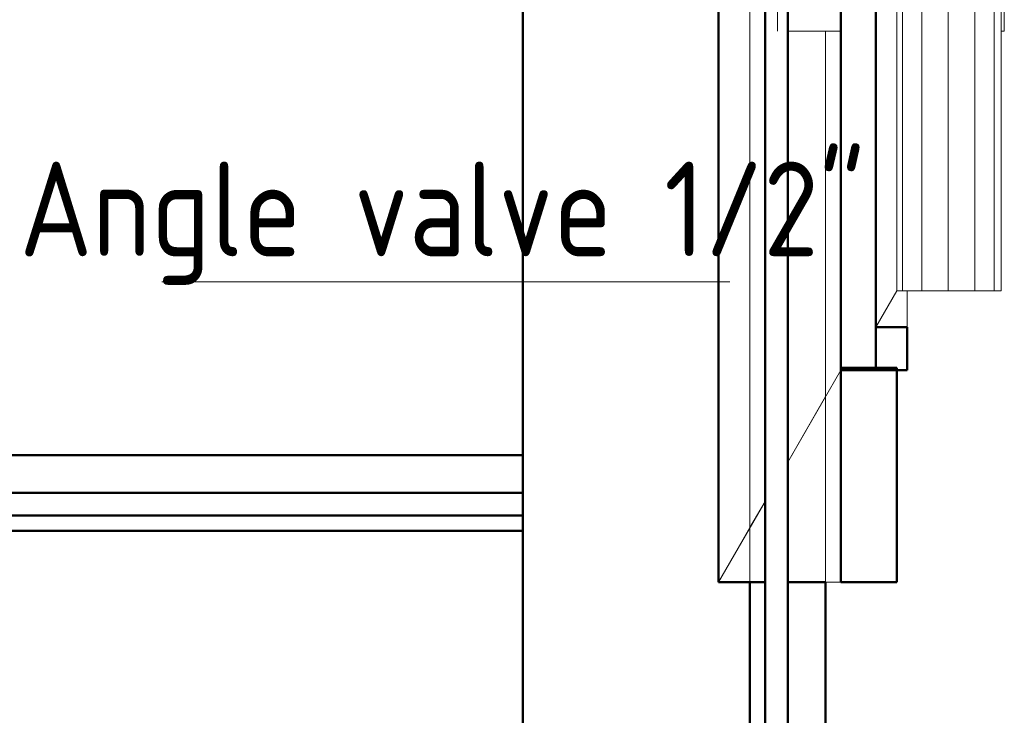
# Model space of a CAD drawing. Header units: millimetres. Extents: x 26623 to 48924, y 4737 to 39091.
# Tile 90 of 91: x 39639 to 40939, y 37564 to 38483. Entities that reach past the tile are written whole.
import ezdxf

# ---------------------------------------------------------------- set-up
doc = ezdxf.new("R2010")
doc.units = ezdxf.units.MM
for name, color, linetype, lineweight in [('A-PART-____-MCUT', 2, 'Continuous', 50), ('A-PART-____-OTLN', 2, 'Continuous', 20), ('A-ROOF-____-MCUT', 132, 'Continuous', 50), ('A-ROOF-____-OTLN', 132, 'Continuous', 20), ('A-WALL-____-MCUT', 113, 'Continuous', 50), ('A-WALL-____-OTLN', 113, 'Continuous', 20), ('P-PIPE-____-IDEN', 2, 'Continuous', 20), ('Q-SPCQ-____-OTLN', 91, 'Continuous', 20)]:
    doc.layers.add(name, color=color, linetype=linetype, lineweight=lineweight)
doc.styles.add('GOST Common', font='GOST_Common.ttf', dxfattribs={"width": 0.9, "height": 125})

# ---------------------------------------------------------------- blocks, each defined once
blk = doc.blocks.new('Family - V line-612021-В_Этаж 03_Водопровод')
at = {"layer": 'A-ROOF-____-MCUT', "color": 9}
for p, q in [((2486.2, 5365.2), (2486.2, 4299.2)), ((2532.4, 4299.2), (2532.4, 5365.2)), ((2486.2, 4299.2), (2532.4, 4299.2))]:
    blk.add_line(p, q, dxfattribs=at)
at = {"layer": 'A-ROOF-____-OTLN', "color": 253}
blk.add_line((2560.4, 5365.2), (2560.4, 4404), dxfattribs=at)
blk = doc.blocks.new('Family - RT - 006-612023-В_Этаж 03_Водопровод')
blk.add_blockref('Family - V line-612021-В_Этаж 03_Водопровод', (0, 0))
blk = doc.blocks.new('Family - V line-612029-В_Этаж 03_Водопровод')
at = {"layer": 'A-ROOF-____-MCUT', "color": 9}
for p, q in [((6915.8, 4373), (6915.8, 4316.4)), ((6957.4, 4373), (6915.8, 4373)), ((6957.4, 4316.4), (6957.4, 4373)), ((6915.8, 4316.4), (6957.4, 4316.4))]:
    blk.add_line(p, q, dxfattribs=at)
at = {"layer": 'A-ROOF-____-OTLN', "color": 253}
for p, q in [((6915.8, 4373), (6943.7, 4421.2)), ((6943.7, 4421.2), (6957.4, 4421.2)), ((6957.4, 4373), (6957.4, 4421.2))]:
    blk.add_line(p, q, dxfattribs=at)
blk = doc.blocks.new('Family - RT - 006-612030-В_Этаж 03_Водопровод')
blk.add_blockref('Family - V line-612029-В_Этаж 03_Водопровод', (0, 0))
blk = doc.blocks.new('Family - V line-612035-В_Этаж 03_Водопровод')
at = {"layer": 'A-ROOF-____-MCUT', "color": 9}
for p, q in [((6858.9, 4319.3), (6858.9, 4036.4)), ((6933.1, 4319.3), (6858.9, 4319.3)), ((6933.1, 4036.4), (6933.1, 4319.3)), ((6858.9, 4036.4), (6933.1, 4036.4))]:
    blk.add_line(p, q, dxfattribs=at)
blk = doc.blocks.new('Family - RT - 006-612036-В_Этаж 03_Водопровод')
blk.add_blockref('Family - V line-612035-В_Этаж 03_Водопровод', (0, 0))
blk = doc.blocks.new('Family - V line-612041-В_Этаж 03_Водопровод')
at = {"layer": 'A-ROOF-____-OTLN', "color": 253}
for p, q in [((2486.2, 4723.3), (2486.2, 5314.7)), ((2386.1, 4725.9), (2386.1, 5267)), ((2416.1, 4491.5), (2416.1, 5267)), ((2324.6, 5049.6), (2324.6, 4128)), ((2386.1, 4019.2), (2386.1, 4725.9)), ((2486.2, 4723.3), (2486.2, 4019.2)), ((2416.1, 4491.5), (2416.1, 4019.2)), ((2486.2, 4299.2), (2416.1, 4177.8)), ((2486.2, 4299.2), (2416.1, 4177.8)), ((2324.6, 4122.2), (2324.6, 4128)), ((2324.6, 4019.2), (2386.1, 4125.8)), ((2386.1, 4125.8), (2324.6, 4019.2)), ((2324.6, 4019.2), (2324.6, 4122.2)), ((2324.6, 4019.2), (2386.1, 4019.2)), ((2416.1, 4019.2), (2486.2, 4019.2))]:
    blk.add_line(p, q, dxfattribs=at)
blk = doc.blocks.new('Family - RT - 006-612042-В_Этаж 03_Водопровод')
blk.add_blockref('Family - V line-612041-В_Этаж 03_Водопровод', (0, 0))
blk = doc.blocks.new('Прямая форма - V line-612289-В_Этаж 03_Водопровод')
at = {"layer": 'Q-SPCQ-____-OTLN', "color": 253}
for p, q in [((-570.3, 225.7), (-600.3, 225.7)), ((-301.8, 225.7), (-331.8, 225.7)), ((-600.3, 141.9), (-600.3, 212)), ((-570.3, 212), (-570.3, 141.9)), ((-331.8, 141.9), (-331.8, 212)), ((-301.8, 212), (-301.8, 141.9)), ((0, 67.7), (0, 60.6)), ((0, -70), (0, 67.7)), ((0, 67.7), (0, 60.6)), ((-943.4, 60.6), (0, 60.6)), ((-943.4, -70), (-943.4, 54.2)), ((-943.4, 54.2), (-943.4, 35)), ((-943.4, 35), (-943.4, 54.2)), ((-197.6, 56.4), (-197.6, 52.7)), ((-193.7, 56.4), (-197.6, 56.4)), ((-197.6, 56.4), (-197.6, 52.7)), ((-193.7, 56.4), (-197.6, 56.4)), ((-197.6, 56.4), (-193.7, 56.4)), ((-197.6, 56.4), (-193.7, 56.4)), ((-197.6, 52.7), (-193.7, 52.7)), ((-197.6, 52.7), (-197.6, 43.7)), ((-193.7, 52.7), (-197.6, 52.7)), ((-197.6, 52.7), (-193.7, 52.7)), ((-197.6, 52.7), (-197.6, 43.7)), ((-193.7, 52.7), (-197.6, 52.7)), ((-193.7, 52.7), (-193.7, 56.4)), ((-193.7, 52.7), (-193.7, 56.4)), ((-193.7, 43.7), (-193.7, 52.7)), ((-193.7, 43.7), (-193.7, 52.7)), ((0, 60.6), (0, 35)), ((0, 60.6), (0, 35)), ((-221.6, 41), (-236.7, 25.9)), ((-236.7, 25.9), (-221.6, 41)), ((-229, 35), (-222.1, 41.9)), ((-222.1, 41.9), (-229, 35)), ((-225.6, 47.8), (-222.2, 49.8)), ((-222.2, 49.8), (-225.6, 47.8)), ((-225.6, 47.8), (-223.7, 44.6)), ((-220.3, 46.6), (-223.7, 44.6)), ((-223.7, 44.6), (-220.3, 46.6)), ((-223.7, 44.6), (-219.2, 36.9)), ((-220.3, 46.6), (-222.2, 49.8)), ((-215.8, 38.8), (-220.3, 46.6)), ((-218.7, 43.8), (-197.6, 49.5)), ((-197.6, 49.5), (-218.7, 43.8)), ((-197.6, 48.5), (-218.2, 43)), ((-218.2, 43), (-197.6, 48.5)), ((-197.6, 43.7), (-197.6, 30.4)), ((-193.7, 43.7), (-197.6, 43.7)), ((-197.6, 43.7), (-193.7, 43.7)), ((-197.6, 43.7), (-197.6, 30.4)), ((-193.7, 43.7), (-197.6, 43.7)), ((-197.6, 43.7), (-193.7, 43.7)), ((-193.7, 49.5), (-172.6, 43.8)), ((-172.6, 43.8), (-193.7, 49.5)), ((-173.1, 43), (-193.7, 48.5)), ((-193.7, 48.5), (-173.1, 43)), ((-193.7, 30.4), (-193.7, 43.7)), ((-193.7, 30.4), (-193.7, 43.7)), ((-171, 46.6), (-175.5, 38.8)), ((-172.1, 36.9), (-167.6, 44.6)), ((-169.2, 49.8), (-171, 46.6)), ((-171, 46.6), (-167.6, 44.6)), ((-167.6, 44.6), (-171, 46.6)), ((-154.7, 25.9), (-169.7, 41)), ((-169.7, 41), (-154.7, 25.9)), ((-165.8, 47.8), (-169.2, 49.8)), ((-169.2, 49.8), (-165.8, 47.8)), ((-169.2, 41.9), (-162.4, 35)), ((-162.4, 35), (-169.2, 41.9)), ((-167.6, 44.6), (-165.8, 47.8)), ((-943.4, 35), (-943.4, 0)), ((-943.4, 0), (-943.4, 35)), ((-943.4, 35), (-229, 35)), ((-245.5, 26.5), (-243.5, 29.9)), ((-243.5, 29.9), (-245.5, 26.5)), ((-245.5, 26.5), (-242.3, 24.6)), ((-240.3, 28), (-243.5, 29.9)), ((-240.3, 28), (-242.3, 24.6)), ((-242.3, 24.6), (-240.3, 28)), ((-232.6, 23.6), (-240.3, 28)), ((-237.5, 26.4), (-229, 35)), ((-229, 35), (-237.5, 26.4)), ((-219.2, 36.9), (-215.8, 38.8)), ((-215.8, 38.8), (-219.2, 36.9)), ((-219.2, 36.9), (-212.6, 25.3)), ((-209.2, 27.3), (-215.8, 38.8)), ((-209.2, 27.3), (-212.6, 25.3)), ((-212.6, 25.3), (-209.2, 27.3)), ((-201.1, 13.2), (-209.2, 27.3)), ((-197.6, 30.4), (-193.7, 30.4)), ((-197.6, 30.4), (-197.6, 14.2)), ((-193.7, 30.4), (-197.6, 30.4)), ((-197.6, 30.4), (-197.6, 14.2)), ((-193.7, 30.4), (-197.6, 30.4)), ((-197.6, 30.4), (-193.7, 30.4)), ((-193.7, 14.2), (-193.7, 30.4)), ((-193.7, 14.2), (-193.7, 30.4)), ((-182.2, 27.3), (-190.3, 13.2)), ((-175.5, 38.8), (-182.2, 27.3)), ((-178.8, 25.3), (-182.2, 27.3)), ((-182.2, 27.3), (-178.8, 25.3)), ((-178.8, 25.3), (-172.1, 36.9)), ((-175.5, 38.8), (-172.1, 36.9)), ((-172.1, 36.9), (-175.5, 38.8)), ((-162.4, 35), (-153.8, 26.4)), ((0, 35), (-162.4, 35)), ((-153.8, 26.4), (-162.4, 35)), ((-151, 28), (-158.8, 23.6)), ((-147.8, 29.9), (-151, 28)), ((-151, 28), (-149.1, 24.6)), ((-149.1, 24.6), (-151, 28)), ((-149.1, 24.6), (-145.9, 26.5)), ((-147.8, 29.9), (-145.9, 26.5)), ((-145.9, 26.5), (-147.8, 29.9)), ((0, 35), (0, 0)), ((0, 35), (0, 0)), ((-245.2, 2), (-239.5, 23)), ((-239.5, 23), (-245.2, 2)), ((-238.6, 22.5), (-244.2, 2)), ((-244.2, 2), (-238.6, 22.5)), ((-242.3, 24.6), (-234.5, 20.2)), ((-234.5, 20.2), (-232.6, 23.6)), ((-232.6, 23.6), (-234.5, 20.2)), ((-234.5, 20.2), (-223, 13.5)), ((-221, 16.9), (-232.6, 23.6)), ((-223, 13.5), (-221, 16.9)), ((-221, 16.9), (-223, 13.5)), ((-223, 13.5), (-208.9, 5.4)), ((-207, 8.8), (-221, 16.9)), ((-212.6, 25.3), (-204.5, 11.3)), ((-204.4, 11.1), (-201, 13.1)), ((-203, 12.7), (-195.7, 14.7)), ((-197.6, 14), (-193.7, 14)), ((-197.6, 14), (-193.7, 14)), ((-195.7, 14.7), (-188.3, 12.7)), ((-190.4, 13.1), (-187, 11.1)), ((-186.9, 11.3), (-178.8, 25.3)), ((-170.3, 16.9), (-184.4, 8.8)), ((-182.4, 5.4), (-168.4, 13.5)), ((-158.8, 23.6), (-170.3, 16.9)), ((-170.3, 16.9), (-168.4, 13.5)), ((-168.4, 13.5), (-170.3, 16.9)), ((-168.4, 13.5), (-156.8, 20.2)), ((-156.8, 20.2), (-158.8, 23.6)), ((-158.8, 23.6), (-156.8, 20.2)), ((-156.8, 20.2), (-149.1, 24.6)), ((-147.2, 2), (-152.7, 22.5)), ((-152.7, 22.5), (-147.2, 2)), ((-151.8, 23), (-146.2, 2)), ((-146.2, 2), (-151.8, 23)), ((-943.4, 0), (-943.4, -35)), ((-252.1, 0), (-943.4, 0)), ((-248.4, 2), (-252.1, 2)), ((-252.1, 2), (-252.1, -2)), ((-252.1, -2), (-252.1, 2)), ((-248.4, -2), (-248.4, 2)), ((-239.4, 2), (-248.4, 2)), ((-248.4, 2), (-248.4, -2)), ((-226.1, 2), (-239.4, 2)), ((-239.4, 2), (-239.4, -2)), ((-239.4, -2), (-239.4, 2)), ((-209.8, 2), (-226.1, 2)), ((-226.1, 2), (-226.1, -2)), ((-226.1, -2), (-226.1, 2)), ((-210.4, 0), (-208.4, 7.3)), ((-208.4, -7.3), (-210.4, 0)), ((-209.7, -2), (-209.7, 2)), ((-208.8, 5.3), (-206.8, 8.7)), ((-208.4, 7.3), (-203, 12.7)), ((-188.3, 12.7), (-183, 7.3)), ((-184.5, 8.7), (-182.6, 5.3)), ((-183, 7.3), (-181, 0)), ((-181, 0), (-183, -7.3)), ((-181.7, 2), (-181.7, -2)), ((-165.3, 2), (-181.5, 2)), ((-165.3, -2), (-165.3, 2)), ((-152, 2), (-165.3, 2)), ((-165.3, 2), (-165.3, -2)), ((-143, 2), (-152, 2)), ((-152, 2), (-152, -2)), ((-152, -2), (-152, 2)), ((-143, -2), (-143, 2)), ((-139.3, 2), (-143, 2)), ((-143, 2), (-143, -2)), ((-139.3, 2), (-139.3, -2)), ((-139.3, -2), (-139.3, 2)), ((0, 0), (-139.3, 0)), ((0, 0), (0, -35)), ((-943.4, -35), (-943.4, 0)), ((-252.1, -2), (-248.4, -2)), ((-248.4, -2), (-239.4, -2)), ((-239.5, -23), (-245.2, -2)), ((-245.2, -2), (-239.5, -23)), ((-244.2, -2), (-238.6, -22.5)), ((-238.6, -22.5), (-244.2, -2)), ((-239.4, -2), (-226.1, -2)), ((-226.1, -2), (-209.8, -2)), ((-208.9, -5.4), (-223, -13.5)), ((-221, -16.9), (-207, -8.8)), ((-204.5, -11.3), (-212.6, -25.3)), ((-206.8, -8.7), (-208.8, -5.3)), ((-203, -12.7), (-208.4, -7.3)), ((-201, -13.1), (-204.4, -11.1)), ((-195.7, -14.7), (-203, -12.7)), ((-188.3, -12.7), (-195.7, -14.7)), ((-187, -11.1), (-190.4, -13.1)), ((-183, -7.3), (-188.3, -12.7)), ((-178.8, -25.3), (-186.9, -11.3)), ((-182.6, -5.3), (-184.5, -8.7)), ((-184.4, -8.8), (-170.3, -16.9)), ((-168.4, -13.5), (-182.4, -5.4)), ((-181.5, -2), (-165.3, -2)), ((-165.3, -2), (-152, -2)), ((-152.7, -22.5), (-147.2, -2)), ((-147.2, -2), (-152.7, -22.5)), ((-152, -2), (-143, -2)), ((-146.2, -2), (-151.8, -23)), ((-151.8, -23), (-146.2, -2)), ((-143, -2), (-139.3, -2)), ((0, 0), (0, -35)), ((-242.3, -24.6), (-245.5, -26.5)), ((-234.5, -20.2), (-242.3, -24.6)), ((-240.3, -28), (-242.3, -24.6)), ((-242.3, -24.6), (-240.3, -28)), ((-240.3, -28), (-232.6, -23.6)), ((-236.7, -25.9), (-221.6, -41)), ((-221.6, -41), (-236.7, -25.9)), ((-223, -13.5), (-234.5, -20.2)), ((-232.6, -23.6), (-234.5, -20.2)), ((-234.5, -20.2), (-232.6, -23.6)), ((-232.6, -23.6), (-221, -16.9)), ((-223, -13.5), (-221, -16.9)), ((-221, -16.9), (-223, -13.5)), ((-212.6, -25.3), (-219.2, -36.9)), ((-209.2, -27.3), (-212.6, -25.3)), ((-212.6, -25.3), (-209.2, -27.3)), ((-209.2, -27.3), (-201.1, -13.2)), ((-193.7, -14), (-197.6, -14)), ((-197.6, -14.2), (-197.6, -30.4)), ((-193.7, -30.4), (-193.7, -14.2)), ((-190.3, -13.2), (-182.2, -27.3)), ((-178.8, -25.3), (-182.2, -27.3)), ((-182.2, -27.3), (-178.8, -25.3)), ((-172.1, -36.9), (-178.8, -25.3)), ((-168.4, -13.5), (-170.3, -16.9)), ((-170.3, -16.9), (-168.4, -13.5)), ((-170.3, -16.9), (-158.8, -23.6)), ((-169.7, -41), (-154.7, -25.9)), ((-154.7, -25.9), (-169.7, -41)), ((-156.8, -20.2), (-168.4, -13.5)), ((-158.8, -23.6), (-156.8, -20.2)), ((-156.8, -20.2), (-158.8, -23.6)), ((-158.8, -23.6), (-151, -28)), ((-149.1, -24.6), (-156.8, -20.2)), ((-151, -28), (-149.1, -24.6)), ((-149.1, -24.6), (-151, -28)), ((-145.9, -26.5), (-149.1, -24.6)), ((-943.4, -35), (-943.4, -60.6)), ((-229, -35), (-943.4, -35)), ((-943.4, -60.6), (-943.4, -35)), ((-245.5, -26.5), (-243.5, -29.9)), ((-243.5, -29.9), (-245.5, -26.5)), ((-243.5, -29.9), (-240.3, -28)), ((-229, -35), (-237.5, -26.4)), ((-237.5, -26.4), (-229, -35)), ((-222.1, -41.9), (-229, -35)), ((-229, -35), (-222.1, -41.9)), ((-219.2, -36.9), (-223.7, -44.6)), ((-220.3, -46.6), (-215.8, -38.8)), ((-219.2, -36.9), (-215.8, -38.8)), ((-215.8, -38.8), (-219.2, -36.9)), ((-215.8, -38.8), (-209.2, -27.3)), ((-193.7, -30.4), (-197.6, -30.4)), ((-197.6, -30.4), (-197.6, -43.7)), ((-197.6, -30.4), (-193.7, -30.4)), ((-193.7, -43.7), (-193.7, -30.4)), ((-182.2, -27.3), (-175.5, -38.8)), ((-172.1, -36.9), (-175.5, -38.8)), ((-175.5, -38.8), (-172.1, -36.9)), ((-175.5, -38.8), (-171, -46.6)), ((-167.6, -44.6), (-172.1, -36.9)), ((-162.4, -35), (-169.2, -41.9)), ((-169.2, -41.9), (-162.4, -35)), ((-153.8, -26.4), (-162.4, -35)), ((-162.4, -35), (-153.8, -26.4)), ((-162.4, -35), (0, -35)), ((-151, -28), (-147.8, -29.9)), ((-145.9, -26.5), (-147.8, -29.9)), ((-147.8, -29.9), (-145.9, -26.5)), ((0, -35), (0, -60.6)), ((0, -35), (0, -60.6)), ((-223.7, -44.6), (-225.6, -47.8)), ((-225.6, -47.8), (-222.2, -49.8)), ((-222.2, -49.8), (-225.6, -47.8)), ((-220.3, -46.6), (-223.7, -44.6)), ((-223.7, -44.6), (-220.3, -46.6)), ((-222.2, -49.8), (-220.3, -46.6)), ((-197.6, -49.5), (-218.7, -43.8)), ((-218.7, -43.8), (-197.6, -49.5)), ((-218.2, -43), (-197.6, -48.5)), ((-197.6, -48.5), (-218.2, -43)), ((-197.6, -43.7), (-193.7, -43.7)), ((-193.7, -43.7), (-197.6, -43.7)), ((-197.6, -43.7), (-197.6, -52.7)), ((-193.7, -48.5), (-173.1, -43)), ((-173.1, -43), (-193.7, -48.5)), ((-193.7, -52.7), (-193.7, -43.7)), ((-172.6, -43.8), (-193.7, -49.5)), ((-193.7, -49.5), (-172.6, -43.8)), ((-171, -46.6), (-167.6, -44.6)), ((-167.6, -44.6), (-171, -46.6)), ((-171, -46.6), (-169.2, -49.8)), ((-165.8, -47.8), (-169.2, -49.8)), ((-169.2, -49.8), (-165.8, -47.8)), ((-165.8, -47.8), (-167.6, -44.6)), ((-943.4, -60.6), (-943.4, -70)), ((0, -60.6), (-943.4, -60.6)), ((-943.4, -70), (-943.4, -60.6)), ((-193.7, -52.7), (-197.6, -52.7)), ((-197.6, -52.7), (-197.6, -56.4)), ((-197.6, -52.7), (-193.7, -52.7)), ((-197.6, -56.4), (-193.7, -56.4)), ((-193.7, -56.4), (-197.6, -56.4)), ((-193.7, -56.4), (-193.7, -52.7)), ((0, -60.6), (0, -70)), ((0, -60.6), (0, -70)), ((0, -70), (-943.4, -70)), ((-600.3, -70), (-600.3, -74)), ((-600.3, -74), (-570.3, -74)), ((-570.3, -74), (-570.3, -70)), ((-331.8, -70), (-331.8, -74)), ((-331.8, -74), (-301.8, -74)), ((-301.8, -74), (-301.8, -70))]:
    blk.add_line(p, q, dxfattribs=at)
blk = doc.blocks.new('Прямая форма - FU - 047-612290-В_Этаж 03_Водопровод')
blk.add_blockref('Прямая форма - V line-612289-В_Этаж 03_Водопровод', (0, 0))
blk = doc.blocks.new('Прямая форма - Insulation - Thermal Break-612303-В_Этаж 03_Водопровод')
at = {"layer": 'A-WALL-____-MCUT', "color": 9}
for p, q in [((4080, -50), (2035.1, -50)), ((4080, -80), (4080, -50)), ((2035.1, -80), (4080, -80))]:
    blk.add_line(p, q, dxfattribs=at)
blk = doc.blocks.new('Прямая форма - Concrete - Structural-612304-В_Этаж 03_Водопровод')
at = {"layer": 'A-WALL-____-MCUT', "color": 9}
for p, q in [((4080, -80), (2035.1, -80)), ((4080, -100), (4080, -80)), ((2035.1, -100), (4080, -100))]:
    blk.add_line(p, q, dxfattribs=at)
blk = doc.blocks.new('Прямая форма - Masonry Block - Structural-612305-В_Этаж 03_Водопровод')
at = {"layer": 'A-WALL-____-MCUT', "color": 9}
for p, q in [((4080, -100), (2035.1, -100)), ((4080, -400), (4080, -100))]:
    blk.add_line(p, q, dxfattribs=at)
blk = doc.blocks.new('Прямая форма - Gypsum Plasterboard - Waterproof-612306-В_Этаж 03_Водопровод')
at = {"layer": 'A-WALL-____-MCUT', "color": 9}
for p, q in [((4080, 0), (2035.1, 0)), ((4080, -50), (4080, 0)), ((2035.1, -50), (4080, -50))]:
    blk.add_line(p, q, dxfattribs=at)
blk = doc.blocks.new('Прямая форма - SW - 004-612307-В_Этаж 03_Водопровод')
for name in ['Прямая форма - Gypsum Plasterboard - Waterproof-612306-В_Этаж 03_Водопровод', 'Прямая форма - Insulation - Thermal Break-612303-В_Этаж 03_Водопровод', 'Прямая форма - Concrete - Structural-612304-В_Этаж 03_Водопровод', 'Прямая форма - Masonry Block - Structural-612305-В_Этаж 03_Водопровод']:
    blk.add_blockref(name, (0, 0))
blk = doc.blocks.new('Family - Insulation - Thermal Break-612311-В_Этаж 03_Водопровод')
at = {"layer": 'A-PART-____-MCUT', "color": 9}
for p, q in [((4080, -50), (2035.1, -50)), ((4080, -80), (4080, -50)), ((2035.1, -80), (4080, -80))]:
    blk.add_line(p, q, dxfattribs=at)
blk = doc.blocks.new('Family - Concrete - Structural-612313-В_Этаж 03_Водопровод')
at = {"layer": 'A-PART-____-MCUT', "color": 9}
for p, q in [((4080, -80), (2035.1, -80)), ((4080, -100), (4080, -80)), ((2035.1, -100), (4080, -100))]:
    blk.add_line(p, q, dxfattribs=at)
blk = doc.blocks.new('Family - Masonry Block - Structural-612315-В_Этаж 03_Водопровод')
at = {"layer": 'A-PART-____-MCUT', "color": 9}
for p, q in [((4080, -100), (2035.1, -100)), ((4080, -400), (4080, -100))]:
    blk.add_line(p, q, dxfattribs=at)
blk = doc.blocks.new('Family - Gypsum Plasterboard - Waterproof-612317-В_Этаж 03_Водопровод')
at = {"layer": 'A-PART-____-MCUT', "color": 9}
for p, q in [((4080, 0), (2035.1, 0)), ((4080, -50), (4080, 0)), ((2035.1, -50), (4080, -50))]:
    blk.add_line(p, q, dxfattribs=at)
blk = doc.blocks.new('Прямая форма - Gypsum Plasterboard - Waterproof-612638-В_Этаж 03_Водопровод')
at = {"layer": 'A-WALL-____-MCUT', "color": 9}
for p, q in [((1247.8, 0), (1247.8, -50)), ((3820, 0), (1247.8, 0)), ((1247.8, -50), (3820, -50))]:
    blk.add_line(p, q, dxfattribs=at)
at = {"layer": 'A-WALL-____-OTLN', "color": 253}
for p, q in [((519.9, 0), (1002.6, 0)), ((1247.8, 0), (1002.6, 0)), ((1002.6, 0), (1089.2, -50))]:
    blk.add_line(p, q, dxfattribs=at)
blk = doc.blocks.new('Прямая форма - Masonry Block - Structural-612639-В_Этаж 03_Водопровод')
at = {"layer": 'A-WALL-____-MCUT', "color": 9}
for p, q in [((1247.8, -100), (1247.8, -141.6)), ((3820, -100), (1247.8, -100)), ((1247.8, -141.6), (0, -141.6)), ((0, -400), (2341.5, -400))]:
    blk.add_line(p, q, dxfattribs=at)
at = {"layer": 'A-WALL-____-OTLN', "color": 253}
for p, q in [((0, -100), (1175.8, -100)), ((1247.8, -100), (1175.8, -100)), ((1175.8, -100), (1247.8, -141.6))]:
    blk.add_line(p, q, dxfattribs=at)
blk = doc.blocks.new('Прямая форма - Concrete - Structural-612640-В_Этаж 03_Водопровод')
at = {"layer": 'A-WALL-____-MCUT', "color": 9}
for p, q in [((1247.8, -80), (1247.8, -100)), ((4120, -80), (1247.8, -80)), ((1247.8, -100), (4120, -100))]:
    blk.add_line(p, q, dxfattribs=at)
at = {"layer": 'A-WALL-____-OTLN', "color": 253}
for p, q in [((1141.2, -80), (1175.8, -100)), ((1175.8, -100), (0, -100)), ((1175.8, -100), (1247.8, -100))]:
    blk.add_line(p, q, dxfattribs=at)
blk = doc.blocks.new('Прямая форма - Insulation - Thermal Break-612641-В_Этаж 03_Водопровод')
at = {"layer": 'A-WALL-____-MCUT', "color": 9}
for p, q in [((4120, -50), (0, -50)), ((0, -80), (4120, -80))]:
    blk.add_line(p, q, dxfattribs=at)
blk = doc.blocks.new('Прямая форма - SW - 004-612642-В_Этаж 03_Водопровод')
for name in ['Прямая форма - Gypsum Plasterboard - Waterproof-612638-В_Этаж 03_Водопровод', 'Прямая форма - Insulation - Thermal Break-612641-В_Этаж 03_Водопровод', 'Прямая форма - Concrete - Structural-612640-В_Этаж 03_Водопровод', 'Прямая форма - Masonry Block - Structural-612639-В_Этаж 03_Водопровод']:
    blk.add_blockref(name, (0, 0))
blk = doc.blocks.new('Family - Gypsum Plasterboard - Waterproof-612646-В_Этаж 03_Водопровод')
at = {"layer": 'A-PART-____-MCUT', "color": 9}
for p, q in [((1247.8, 0), (1247.8, -50)), ((3820, 0), (1247.8, 0)), ((1247.8, -50), (3820, -50))]:
    blk.add_line(p, q, dxfattribs=at)
at = {"layer": 'A-PART-____-OTLN', "color": 253}
for p, q in [((519.9, 0), (1002.6, 0)), ((1247.8, 0), (1002.6, 0)), ((1002.6, 0), (1089.2, -50))]:
    blk.add_line(p, q, dxfattribs=at)
blk = doc.blocks.new('Family - Masonry Block - Structural-612650-В_Этаж 03_Водопровод')
at = {"layer": 'A-PART-____-MCUT', "color": 9}
for p, q in [((1247.8, -100), (1247.8, -141.6)), ((3820, -100), (1247.8, -100)), ((1247.8, -141.6), (0, -141.6)), ((0, -400), (2341.5, -400))]:
    blk.add_line(p, q, dxfattribs=at)
at = {"layer": 'A-PART-____-OTLN', "color": 253}
for p, q in [((0, -100), (1175.8, -100)), ((1247.8, -100), (1175.8, -100)), ((1175.8, -100), (1247.8, -141.6))]:
    blk.add_line(p, q, dxfattribs=at)
blk = doc.blocks.new('Family - Concrete - Structural-612652-В_Этаж 03_Водопровод')
at = {"layer": 'A-PART-____-MCUT', "color": 9}
for p, q in [((1247.8, -80), (1247.8, -100)), ((4120, -80), (1247.8, -80)), ((1247.8, -100), (4120, -100))]:
    blk.add_line(p, q, dxfattribs=at)
at = {"layer": 'A-PART-____-OTLN', "color": 253}
for p, q in [((1141.2, -80), (1175.8, -100)), ((1175.8, -100), (0, -100)), ((1175.8, -100), (1247.8, -100))]:
    blk.add_line(p, q, dxfattribs=at)
blk = doc.blocks.new('Family - Insulation - Thermal Break-612654-В_Этаж 03_Водопровод')
at = {"layer": 'A-PART-____-MCUT', "color": 9}
for p, q in [((4120, -50), (0, -50)), ((0, -80), (4120, -80))]:
    blk.add_line(p, q, dxfattribs=at)
blk = doc.blocks.new('Прямая форма - V line-613392-В_Этаж 03_Водопровод')
at = {"layer": 'Q-SPCQ-____-OTLN', "color": 253}
for p, q in [((-570.3, 225.7), (-600.3, 225.7)), ((-301.8, 225.7), (-331.8, 225.7)), ((-600.3, 141.9), (-600.3, 212)), ((-570.3, 212), (-570.3, 141.9)), ((-331.8, 141.9), (-331.8, 212)), ((-301.8, 212), (-301.8, 141.9)), ((0, -70), (0, 67.7)), ((0, 67.7), (0, 60.6)), ((0, 67.7), (0, 60.6)), ((-943.4, 60.6), (0, 60.6)), ((-943.4, 35), (-943.4, 54.2)), ((-943.4, -70), (-943.4, 54.2)), ((-943.4, 54.2), (-943.4, 35)), ((-197.6, 56.4), (-193.7, 56.4)), ((-197.6, 56.4), (-197.6, 52.7)), ((-193.7, 56.4), (-197.6, 56.4)), ((-197.6, 56.4), (-197.6, 52.7)), ((-193.7, 56.4), (-197.6, 56.4)), ((-197.6, 56.4), (-193.7, 56.4)), ((-197.6, 52.7), (-197.6, 43.7)), ((-193.7, 52.7), (-197.6, 52.7)), ((-197.6, 52.7), (-193.7, 52.7)), ((-197.6, 52.7), (-197.6, 43.7)), ((-193.7, 52.7), (-197.6, 52.7)), ((-197.6, 52.7), (-193.7, 52.7)), ((-193.7, 52.7), (-193.7, 56.4)), ((-193.7, 52.7), (-193.7, 56.4)), ((-193.7, 43.7), (-193.7, 52.7)), ((-193.7, 43.7), (-193.7, 52.7)), ((0, 60.6), (0, 35)), ((0, 60.6), (0, 35)), ((-221.6, 41), (-236.7, 25.9)), ((-236.7, 25.9), (-221.6, 41)), ((-222.1, 41.9), (-229, 35)), ((-229, 35), (-222.1, 41.9)), ((-222.2, 49.8), (-225.6, 47.8)), ((-225.6, 47.8), (-222.2, 49.8)), ((-225.6, 47.8), (-223.7, 44.6)), ((-223.7, 44.6), (-220.3, 46.6)), ((-220.3, 46.6), (-223.7, 44.6)), ((-223.7, 44.6), (-219.2, 36.9)), ((-220.3, 46.6), (-222.2, 49.8)), ((-215.8, 38.8), (-220.3, 46.6)), ((-197.6, 49.5), (-218.7, 43.8)), ((-218.7, 43.8), (-197.6, 49.5)), ((-197.6, 48.5), (-218.2, 43)), ((-218.2, 43), (-197.6, 48.5)), ((-197.6, 43.7), (-193.7, 43.7)), ((-197.6, 43.7), (-193.7, 43.7)), ((-197.6, 43.7), (-197.6, 30.4)), ((-193.7, 43.7), (-197.6, 43.7)), ((-197.6, 43.7), (-197.6, 30.4)), ((-193.7, 43.7), (-197.6, 43.7)), ((-172.6, 43.8), (-193.7, 49.5)), ((-193.7, 49.5), (-172.6, 43.8)), ((-173.1, 43), (-193.7, 48.5)), ((-193.7, 48.5), (-173.1, 43)), ((-193.7, 30.4), (-193.7, 43.7)), ((-193.7, 30.4), (-193.7, 43.7)), ((-171, 46.6), (-175.5, 38.8)), ((-172.1, 36.9), (-167.6, 44.6)), ((-169.2, 49.8), (-171, 46.6)), ((-167.6, 44.6), (-171, 46.6)), ((-171, 46.6), (-167.6, 44.6)), ((-154.7, 25.9), (-169.7, 41)), ((-169.7, 41), (-154.7, 25.9)), ((-169.2, 49.8), (-165.8, 47.8)), ((-165.8, 47.8), (-169.2, 49.8)), ((-162.4, 35), (-169.2, 41.9)), ((-169.2, 41.9), (-162.4, 35)), ((-167.6, 44.6), (-165.8, 47.8)), ((-943.4, 0), (-943.4, 35)), ((-943.4, 35), (-229, 35)), ((-943.4, 35), (-943.4, 0)), ((-245.5, 26.5), (-243.5, 29.9)), ((-243.5, 29.9), (-245.5, 26.5)), ((-245.5, 26.5), (-242.3, 24.6)), ((-240.3, 28), (-243.5, 29.9)), ((-240.3, 28), (-242.3, 24.6)), ((-242.3, 24.6), (-240.3, 28)), ((-232.6, 23.6), (-240.3, 28)), ((-229, 35), (-237.5, 26.4)), ((-237.5, 26.4), (-229, 35)), ((-215.8, 38.8), (-219.2, 36.9)), ((-219.2, 36.9), (-215.8, 38.8)), ((-219.2, 36.9), (-212.6, 25.3)), ((-209.2, 27.3), (-215.8, 38.8)), ((-209.2, 27.3), (-212.6, 25.3)), ((-212.6, 25.3), (-209.2, 27.3)), ((-201.1, 13.2), (-209.2, 27.3)), ((-197.6, 30.4), (-197.6, 14.2)), ((-193.7, 30.4), (-197.6, 30.4)), ((-197.6, 30.4), (-197.6, 14.2)), ((-193.7, 30.4), (-197.6, 30.4)), ((-197.6, 30.4), (-193.7, 30.4)), ((-197.6, 30.4), (-193.7, 30.4)), ((-193.7, 14.2), (-193.7, 30.4)), ((-193.7, 14.2), (-193.7, 30.4)), ((-182.2, 27.3), (-190.3, 13.2)), ((-175.5, 38.8), (-182.2, 27.3)), ((-182.2, 27.3), (-178.8, 25.3)), ((-178.8, 25.3), (-182.2, 27.3)), ((-178.8, 25.3), (-172.1, 36.9)), ((-172.1, 36.9), (-175.5, 38.8)), ((-175.5, 38.8), (-172.1, 36.9)), ((0, 35), (-162.4, 35)), ((-153.8, 26.4), (-162.4, 35)), ((-162.4, 35), (-153.8, 26.4)), ((-151, 28), (-158.8, 23.6)), ((-147.8, 29.9), (-151, 28)), ((-149.1, 24.6), (-151, 28)), ((-151, 28), (-149.1, 24.6)), ((-149.1, 24.6), (-145.9, 26.5)), ((-145.9, 26.5), (-147.8, 29.9)), ((-147.8, 29.9), (-145.9, 26.5)), ((0, 35), (0, 0)), ((0, 35), (0, 0)), ((-239.5, 23), (-245.2, 2)), ((-245.2, 2), (-239.5, 23)), ((-238.6, 22.5), (-244.2, 2)), ((-244.2, 2), (-238.6, 22.5)), ((-242.3, 24.6), (-234.5, 20.2)), ((-232.6, 23.6), (-234.5, 20.2)), ((-234.5, 20.2), (-232.6, 23.6)), ((-234.5, 20.2), (-223, 13.5)), ((-221, 16.9), (-232.6, 23.6)), ((-223, 13.5), (-221, 16.9)), ((-221, 16.9), (-223, 13.5)), ((-223, 13.5), (-208.9, 5.4)), ((-207, 8.8), (-221, 16.9)), ((-212.6, 25.3), (-204.5, 11.3)), ((-204.4, 11.1), (-201, 13.1)), ((-203, 12.7), (-195.7, 14.7)), ((-197.6, 14), (-193.7, 14)), ((-197.6, 14), (-193.7, 14)), ((-195.7, 14.7), (-188.3, 12.7)), ((-190.4, 13.1), (-187, 11.1)), ((-186.9, 11.3), (-178.8, 25.3)), ((-170.3, 16.9), (-184.4, 8.8)), ((-182.4, 5.4), (-168.4, 13.5)), ((-158.8, 23.6), (-170.3, 16.9)), ((-168.4, 13.5), (-170.3, 16.9)), ((-170.3, 16.9), (-168.4, 13.5)), ((-168.4, 13.5), (-156.8, 20.2)), ((-158.8, 23.6), (-156.8, 20.2)), ((-156.8, 20.2), (-158.8, 23.6)), ((-156.8, 20.2), (-149.1, 24.6)), ((-147.2, 2), (-152.7, 22.5)), ((-152.7, 22.5), (-147.2, 2)), ((-146.2, 2), (-151.8, 23)), ((-151.8, 23), (-146.2, 2)), ((-252.1, 0), (-943.4, 0)), ((-943.4, 0), (-943.4, -35)), ((-248.4, 2), (-252.1, 2)), ((-252.1, 2), (-252.1, -2)), ((-252.1, -2), (-252.1, 2)), ((-248.4, -2), (-248.4, 2)), ((-239.4, 2), (-248.4, 2)), ((-248.4, 2), (-248.4, -2)), ((-226.1, 2), (-239.4, 2)), ((-239.4, 2), (-239.4, -2)), ((-239.4, -2), (-239.4, 2)), ((-226.1, -2), (-226.1, 2)), ((-209.8, 2), (-226.1, 2)), ((-226.1, 2), (-226.1, -2)), ((-210.4, 0), (-208.4, 7.3)), ((-208.4, -7.3), (-210.4, 0)), ((-209.7, -2), (-209.7, 2)), ((-208.8, 5.3), (-206.8, 8.7)), ((-208.4, 7.3), (-203, 12.7)), ((-188.3, 12.7), (-183, 7.3)), ((-184.5, 8.7), (-182.6, 5.3)), ((-183, 7.3), (-181, 0)), ((-181, 0), (-183, -7.3)), ((-181.7, 2), (-181.7, -2)), ((-165.3, 2), (-181.5, 2)), ((-165.3, -2), (-165.3, 2)), ((-152, 2), (-165.3, 2)), ((-165.3, 2), (-165.3, -2)), ((-143, 2), (-152, 2)), ((-152, 2), (-152, -2)), ((-152, -2), (-152, 2)), ((-139.3, 2), (-143, 2)), ((-143, 2), (-143, -2)), ((-143, -2), (-143, 2)), ((-139.3, 2), (-139.3, -2)), ((-139.3, -2), (-139.3, 2)), ((0, 0), (-139.3, 0)), ((0, 0), (0, -35)), ((-943.4, -35), (-943.4, 0)), ((-252.1, -2), (-248.4, -2)), ((-248.4, -2), (-239.4, -2)), ((-245.2, -2), (-239.5, -23)), ((-239.5, -23), (-245.2, -2)), ((-244.2, -2), (-238.6, -22.5)), ((-238.6, -22.5), (-244.2, -2)), ((-239.4, -2), (-226.1, -2)), ((-226.1, -2), (-209.8, -2)), ((-208.9, -5.4), (-223, -13.5)), ((-221, -16.9), (-207, -8.8)), ((-204.5, -11.3), (-212.6, -25.3)), ((-206.8, -8.7), (-208.8, -5.3)), ((-203, -12.7), (-208.4, -7.3)), ((-201, -13.1), (-204.4, -11.1)), ((-195.7, -14.7), (-203, -12.7)), ((-188.3, -12.7), (-195.7, -14.7)), ((-187, -11.1), (-190.4, -13.1)), ((-183, -7.3), (-188.3, -12.7)), ((-178.8, -25.3), (-186.9, -11.3)), ((-182.6, -5.3), (-184.5, -8.7)), ((-184.4, -8.8), (-170.3, -16.9)), ((-168.4, -13.5), (-182.4, -5.4)), ((-181.5, -2), (-165.3, -2)), ((-165.3, -2), (-152, -2)), ((-152.7, -22.5), (-147.2, -2)), ((-147.2, -2), (-152.7, -22.5)), ((-152, -2), (-143, -2)), ((-151.8, -23), (-146.2, -2)), ((-146.2, -2), (-151.8, -23)), ((-143, -2), (-139.3, -2)), ((0, 0), (0, -35)), ((-242.3, -24.6), (-245.5, -26.5)), ((-234.5, -20.2), (-242.3, -24.6)), ((-240.3, -28), (-242.3, -24.6)), ((-242.3, -24.6), (-240.3, -28)), ((-240.3, -28), (-232.6, -23.6)), ((-236.7, -25.9), (-221.6, -41)), ((-221.6, -41), (-236.7, -25.9)), ((-223, -13.5), (-234.5, -20.2)), ((-232.6, -23.6), (-234.5, -20.2)), ((-234.5, -20.2), (-232.6, -23.6)), ((-232.6, -23.6), (-221, -16.9)), ((-223, -13.5), (-221, -16.9)), ((-221, -16.9), (-223, -13.5)), ((-212.6, -25.3), (-219.2, -36.9)), ((-209.2, -27.3), (-212.6, -25.3)), ((-212.6, -25.3), (-209.2, -27.3)), ((-209.2, -27.3), (-201.1, -13.2)), ((-193.7, -14), (-197.6, -14)), ((-197.6, -14.2), (-197.6, -30.4)), ((-193.7, -30.4), (-193.7, -14.2)), ((-190.3, -13.2), (-182.2, -27.3)), ((-182.2, -27.3), (-178.8, -25.3)), ((-178.8, -25.3), (-182.2, -27.3)), ((-172.1, -36.9), (-178.8, -25.3)), ((-170.3, -16.9), (-168.4, -13.5)), ((-168.4, -13.5), (-170.3, -16.9)), ((-170.3, -16.9), (-158.8, -23.6)), ((-169.7, -41), (-154.7, -25.9)), ((-154.7, -25.9), (-169.7, -41)), ((-156.8, -20.2), (-168.4, -13.5)), ((-158.8, -23.6), (-156.8, -20.2)), ((-156.8, -20.2), (-158.8, -23.6)), ((-158.8, -23.6), (-151, -28)), ((-149.1, -24.6), (-156.8, -20.2)), ((-151, -28), (-149.1, -24.6)), ((-149.1, -24.6), (-151, -28)), ((-145.9, -26.5), (-149.1, -24.6)), ((-229, -35), (-943.4, -35)), ((-943.4, -60.6), (-943.4, -35)), ((-943.4, -35), (-943.4, -60.6)), ((-245.5, -26.5), (-243.5, -29.9)), ((-243.5, -29.9), (-245.5, -26.5)), ((-243.5, -29.9), (-240.3, -28)), ((-237.5, -26.4), (-229, -35)), ((-229, -35), (-237.5, -26.4)), ((-229, -35), (-222.1, -41.9)), ((-222.1, -41.9), (-229, -35)), ((-219.2, -36.9), (-223.7, -44.6)), ((-220.3, -46.6), (-215.8, -38.8)), ((-219.2, -36.9), (-215.8, -38.8)), ((-215.8, -38.8), (-219.2, -36.9)), ((-215.8, -38.8), (-209.2, -27.3)), ((-197.6, -30.4), (-193.7, -30.4)), ((-193.7, -30.4), (-197.6, -30.4)), ((-197.6, -30.4), (-197.6, -43.7)), ((-193.7, -43.7), (-193.7, -30.4)), ((-182.2, -27.3), (-175.5, -38.8)), ((-172.1, -36.9), (-175.5, -38.8)), ((-175.5, -38.8), (-172.1, -36.9)), ((-175.5, -38.8), (-171, -46.6)), ((-167.6, -44.6), (-172.1, -36.9)), ((-169.2, -41.9), (-162.4, -35)), ((-162.4, -35), (-169.2, -41.9)), ((-162.4, -35), (-153.8, -26.4)), ((-153.8, -26.4), (-162.4, -35)), ((-162.4, -35), (0, -35)), ((-151, -28), (-147.8, -29.9)), ((-145.9, -26.5), (-147.8, -29.9)), ((-147.8, -29.9), (-145.9, -26.5)), ((0, -35), (0, -60.6)), ((0, -35), (0, -60.6)), ((-223.7, -44.6), (-225.6, -47.8)), ((-225.6, -47.8), (-222.2, -49.8)), ((-222.2, -49.8), (-225.6, -47.8)), ((-223.7, -44.6), (-220.3, -46.6)), ((-220.3, -46.6), (-223.7, -44.6)), ((-222.2, -49.8), (-220.3, -46.6)), ((-218.7, -43.8), (-197.6, -49.5)), ((-197.6, -49.5), (-218.7, -43.8)), ((-218.2, -43), (-197.6, -48.5)), ((-197.6, -48.5), (-218.2, -43)), ((-193.7, -43.7), (-197.6, -43.7)), ((-197.6, -43.7), (-197.6, -52.7)), ((-197.6, -43.7), (-193.7, -43.7)), ((-193.7, -48.5), (-173.1, -43)), ((-173.1, -43), (-193.7, -48.5)), ((-193.7, -52.7), (-193.7, -43.7)), ((-193.7, -49.5), (-172.6, -43.8)), ((-172.6, -43.8), (-193.7, -49.5)), ((-171, -46.6), (-167.6, -44.6)), ((-167.6, -44.6), (-171, -46.6)), ((-171, -46.6), (-169.2, -49.8)), ((-169.2, -49.8), (-165.8, -47.8)), ((-165.8, -47.8), (-169.2, -49.8)), ((-165.8, -47.8), (-167.6, -44.6)), ((0, -60.6), (-943.4, -60.6)), ((-943.4, -70), (-943.4, -60.6)), ((-943.4, -60.6), (-943.4, -70)), ((-193.7, -52.7), (-197.6, -52.7)), ((-197.6, -52.7), (-197.6, -56.4)), ((-197.6, -52.7), (-193.7, -52.7)), ((-193.7, -56.4), (-197.6, -56.4)), ((-197.6, -56.4), (-193.7, -56.4)), ((-193.7, -56.4), (-193.7, -52.7)), ((0, -60.6), (0, -70)), ((0, -60.6), (0, -70)), ((0, -70), (-943.4, -70)), ((-600.3, -70), (-600.3, -74)), ((-600.3, -74), (-570.3, -74)), ((-570.3, -74), (-570.3, -70)), ((-331.8, -70), (-331.8, -74)), ((-331.8, -74), (-301.8, -74)), ((-301.8, -74), (-301.8, -70))]:
    blk.add_line(p, q, dxfattribs=at)
blk = doc.blocks.new('Прямая форма - FU - 047-613393-В_Этаж 03_Водопровод')
blk.add_blockref('Прямая форма - V line-613392-В_Этаж 03_Водопровод', (0, 0))
blk = doc.blocks.new('V line_ifc_RVT-1-В_Этаж 03_Водопровод')
at = {"layer": 'A-PART-____-OTLN', "color": 253, "lineweight": 20, "rotation": 270}
for name in ['Family - Masonry Block - Structural-612650-В_Этаж 03_Водопровод', 'Family - Concrete - Structural-612652-В_Этаж 03_Водопровод', 'Family - Insulation - Thermal Break-612654-В_Этаж 03_Водопровод', 'Family - Gypsum Plasterboard - Waterproof-612646-В_Этаж 03_Водопровод']:
    blk.add_blockref(name, (40703.2, 38987.6), dxfattribs=at)
at = {"layer": 'A-PART-____-OTLN', "color": 253, "lineweight": 20}
for name in ['Family - Gypsum Plasterboard - Waterproof-612317-В_Этаж 03_Водопровод', 'Family - Insulation - Thermal Break-612311-В_Этаж 03_Водопровод', 'Family - Concrete - Structural-612313-В_Этаж 03_Водопровод', 'Family - Masonry Block - Structural-612315-В_Этаж 03_Водопровод']:
    blk.add_blockref(name, (36223.2, 37907.6), dxfattribs=at)
at = {"layer": 'A-ROOF-____-OTLN', "color": 253, "lineweight": 20}
for name, p in [('Family - RT - 006-612023-В_Этаж 03_Водопровод', (38237.1, 33720.6)), ('Family - RT - 006-612042-В_Этаж 03_Водопровод', (38237.1, 33720.6)), ('Family - RT - 006-612030-В_Этаж 03_Водопровод', (33853.7, 33703.4)), ('Family - RT - 006-612036-В_Этаж 03_Водопровод', (33864.4, 33703.4))]:
    blk.add_blockref(name, p, dxfattribs=at)
at = {"layer": 'A-WALL-____-OTLN', "color": 253, "lineweight": 20, "rotation": 270}
blk.add_blockref('Прямая форма - SW - 004-612642-В_Этаж 03_Водопровод', (40703.2, 38987.6), dxfattribs=at)
at = {"layer": 'A-WALL-____-OTLN', "color": 253, "lineweight": 20}
blk.add_blockref('Прямая форма - SW - 004-612307-В_Этаж 03_Водопровод', (36223.2, 37907.6), dxfattribs=at)
at = {"layer": 'Q-SPCQ-____-OTLN', "color": 253, "lineweight": 20, "rotation": 90.0008375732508}
for name in ['Прямая форма - FU - 047-612290-В_Этаж 03_Водопровод', 'Прямая форма - FU - 047-613393-В_Этаж 03_Водопровод']:
    blk.add_blockref(name, (40865.2, 39068), dxfattribs=at)
blk = doc.blocks.new('ADSK_M_Арматура трубопроводов - ADSK_Наименование_Диаметр условный_15-1637255-В_Этаж 03_Водопровод')
at = {"layer": 'P-PIPE-____-IDEN'}
blk.add_line((-7.5, 0), (7.5, 0), dxfattribs=at)

msp = doc.modelspace()

# ---------------------------------------------------------------- block references
at = {"lineweight": 9}
msp.add_blockref('V line_ifc_RVT-1-В_Этаж 03_Водопровод', (0, 0), dxfattribs=at)
at = {"layer": 'P-PIPE-____-IDEN', "xscale": 49.99999999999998, "yscale": 49.99999999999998, "zscale": 49.99999999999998}
msp.add_blockref('ADSK_M_Арматура трубопроводов - ADSK_Наименование_Диаметр условный_15-1637255-В_Этаж 03_Водопровод', (40201.7, 38136.3), dxfattribs=at)

# ---------------------------------------------------------------- texts
at = {"layer": 'P-PIPE-____-IDEN', "lineweight": 9, "insert": (39638.4, 38295.2), "char_height": 125, "width": 1352.848, "attachment_point": 1, "style": 'GOST Common'}
msp.add_mtext('Angle valve 1/2"', dxfattribs=at)

doc.saveas('drawing.dxf')
